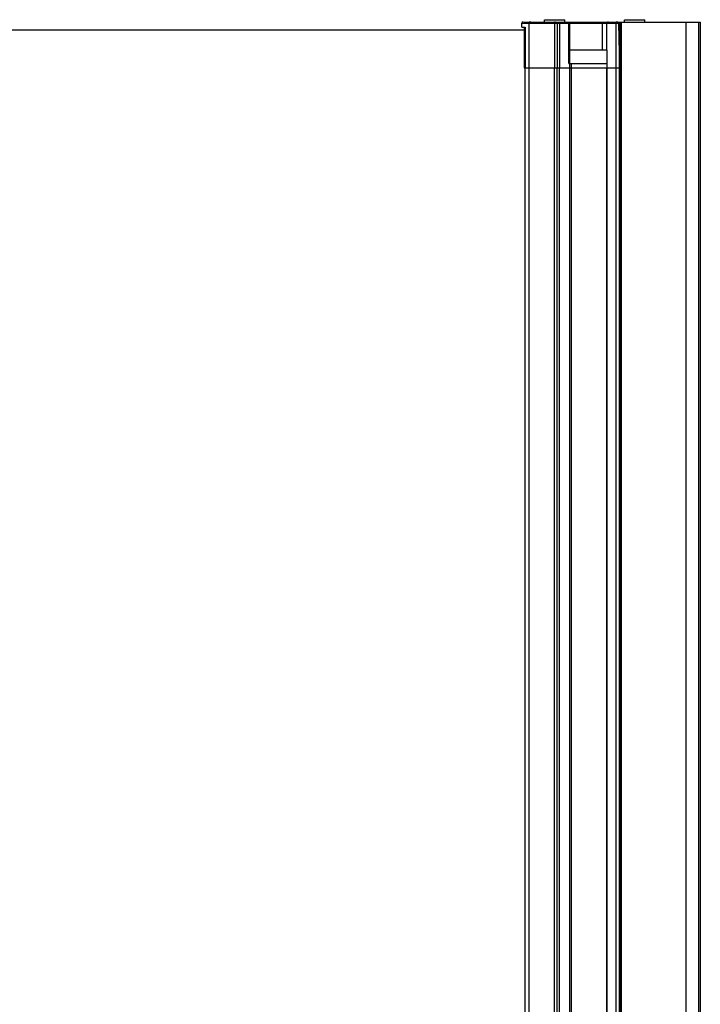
# Model space of a CAD drawing. Header units: millimetres. Extents: x 3884.54 to 3885.69, y 1889.56 to 1890.55.
# Tile 9 of 9: x 3885.34 to 3885.69, y 1890.05 to 1890.55. Entities that reach past the tile are written whole.
import ezdxf

# ---------------------------------------------------------------- set-up
doc = ezdxf.new("R2010")
doc.units = ezdxf.units.MM
doc.layers.add('SANINDUSA', color=3, linetype='Continuous')

msp = doc.modelspace()

# ---------------------------------------------------------------- linework, layer by layer
at = {"layer": 'SANINDUSA'}
for points in [[(3885.60821, 1890.54562), (3885.60821, 1890.54562), (3885.60821, 1890.54689), (3885.60821, 1890.54689)], [(3885.60821, 1890.54689), (3885.60821, 1890.54689), (3885.61837, 1890.54689), (3885.61837, 1890.54689)], [(3885.61837, 1890.54562), (3885.61837, 1890.54562), (3885.61837, 1890.54689), (3885.61837, 1890.54689)], [(3885.64842, 1890.54562), (3885.64842, 1890.54562), (3885.64842, 1890.54689), (3885.64842, 1890.54689)], [(3885.64842, 1890.54689), (3885.64842, 1890.54689), (3885.65858, 1890.54689), (3885.65858, 1890.54689)], [(3885.65858, 1890.54562), (3885.65858, 1890.54562), (3885.65858, 1890.54689), (3885.65858, 1890.54689)], [(3884.54405, 1890.54181), (3884.54405, 1890.54181), (3885.59805, 1890.54181), (3885.59805, 1890.54181)], [(3885.59762, 1890.54562), (3885.5972, 1890.54562), (3885.59678, 1890.54562), (3885.59678, 1890.5452)], [(3885.59678, 1890.5452), (3885.59678, 1890.5452), (3885.62091, 1890.5452), (3885.62091, 1890.5452)], [(3885.59678, 1890.54308), (3885.59678, 1890.54308), (3885.59678, 1890.5452), (3885.59678, 1890.5452)], [(3885.59678, 1890.54308), (3885.59678, 1890.54308), (3885.59847, 1890.54308), (3885.59847, 1890.54308)], [(3885.59805, 1890.54562), (3885.59805, 1890.54562), (3885.6463, 1890.54562), (3885.6463, 1890.54562)], [(3885.59805, 1890.54308), (3885.59805, 1890.54308), (3885.59805, 1890.52276), (3885.59805, 1890.52276)], [(3885.59847, 1890.54308), (3885.59847, 1890.54308), (3885.59847, 1890.52276), (3885.59847, 1890.52276)], [(3885.60059, 1890.52276), (3885.60059, 1890.52276), (3885.60059, 1890.5452), (3885.60059, 1890.5452)], [(3885.61456, 1890.54562), (3885.61456, 1890.54562), (3885.61456, 1890.52276), (3885.61456, 1890.52276)], [(3885.61583, 1890.5452), (3885.61583, 1890.5452), (3885.61583, 1890.52276), (3885.61583, 1890.52276)], [(3885.62048, 1890.52488), (3885.62048, 1890.52488), (3885.62048, 1890.5452), (3885.62048, 1890.5452)], [(3885.62091, 1890.5452), (3885.62091, 1890.5452), (3885.63741, 1890.5452), (3885.63741, 1890.5452)], [(3885.62091, 1890.52488), (3885.62091, 1890.52488), (3885.62091, 1890.5452), (3885.62091, 1890.5452)], [(3885.63741, 1890.53165), (3885.63741, 1890.53165), (3885.63741, 1890.5452), (3885.63741, 1890.5452)], [(3885.63741, 1890.5452), (3885.63741, 1890.5452), (3885.63784, 1890.5452), (3885.63784, 1890.5452)], [(3885.63784, 1890.5452), (3885.63784, 1890.5452), (3885.63826, 1890.5452), (3885.63826, 1890.5452)], [(3885.63826, 1890.5452), (3885.63826, 1890.5452), (3885.63868, 1890.5452), (3885.63868, 1890.5452)], [(3885.63868, 1890.5452), (3885.63868, 1890.5452), (3885.63911, 1890.5452), (3885.63911, 1890.5452)], [(3885.63911, 1890.5452), (3885.63911, 1890.5452), (3885.63953, 1890.5452), (3885.63953, 1890.5452)], [(3885.63953, 1890.53165), (3885.63953, 1890.53165), (3885.63953, 1890.5452), (3885.63953, 1890.5452)], [(3885.63953, 1890.5452), (3885.63953, 1890.5452), (3885.6463, 1890.5452), (3885.6463, 1890.5452)], [(3885.64419, 1890.52276), (3885.64419, 1890.52276), (3885.64419, 1890.5452), (3885.64419, 1890.5452)], [(3885.64546, 1890.5452), (3885.64546, 1890.5452), (3885.64588, 1890.52276), (3885.64588, 1890.52276)], [(3885.64588, 1889.56062), (3885.64588, 1889.56062), (3885.64588, 1890.54562), (3885.64588, 1890.54562)], [(3885.64588, 1890.5452), (3885.64588, 1890.5452), (3885.64588, 1890.52276), (3885.64588, 1890.52276)], [(3885.6463, 1890.54562), (3885.6463, 1890.54562), (3885.6463, 1889.56062), (3885.6463, 1889.56062)], [(3885.6463, 1890.54562), (3885.6463, 1890.54562), (3885.68652, 1890.54562), (3885.68652, 1890.54562)], [(3885.64673, 1890.54562), (3885.64673, 1890.54562), (3885.64673, 1889.56062), (3885.64673, 1889.56062)], [(3885.67932, 1890.54562), (3885.67932, 1890.54562), (3885.67932, 1889.56062), (3885.67932, 1889.56062)], [(3885.67932, 1890.54562), (3885.67932, 1890.54562), (3885.67932, 1889.56062), (3885.67932, 1889.56062)], [(3885.68567, 1890.54562), (3885.68567, 1890.54562), (3885.68567, 1889.56062), (3885.68567, 1889.56062)], [(3885.68652, 1890.54562), (3885.68652, 1890.54562), (3885.68652, 1889.56062), (3885.68652, 1889.56062)], [(3885.63953, 1890.53165), (3885.63953, 1890.53165), (3885.62091, 1890.53165), (3885.62091, 1890.53165)], [(3885.63953, 1890.53165), (3885.63953, 1890.53165), (3885.63953, 1890.52276), (3885.63953, 1890.52276)], [(3885.63953, 1890.53165), (3885.63953, 1890.53165), (3885.63953, 1890.52276), (3885.63953, 1890.52276)], [(3885.59805, 1890.52276), (3885.59805, 1890.52276), (3885.6463, 1890.52276), (3885.6463, 1890.52276)], [(3885.59847, 1889.59576), (3885.59847, 1889.59576), (3885.59847, 1890.52276), (3885.59847, 1890.52276)], [(3885.59847, 1889.59576), (3885.59847, 1889.59576), (3885.59847, 1890.52276), (3885.59847, 1890.52276)], [(3885.60059, 1889.59576), (3885.60059, 1889.59576), (3885.60059, 1890.52276), (3885.60059, 1890.52276)], [(3885.61329, 1889.59576), (3885.61329, 1889.59576), (3885.61329, 1890.52276), (3885.61329, 1890.52276)], [(3885.61456, 1889.59576), (3885.61456, 1889.59576), (3885.61456, 1890.52276), (3885.61456, 1890.52276)], [(3885.61583, 1889.59576), (3885.61583, 1889.59576), (3885.61583, 1890.52276), (3885.61583, 1890.52276)], [(3885.62048, 1890.52488), (3885.62048, 1890.52488), (3885.63953, 1890.52488), (3885.63953, 1890.52488)], [(3885.62091, 1890.52276), (3885.62091, 1890.52276), (3885.62091, 1890.52488), (3885.62091, 1890.52488)], [(3885.62091, 1889.59576), (3885.62091, 1889.59576), (3885.62091, 1890.52276), (3885.62091, 1890.52276)], [(3885.62175, 1890.52276), (3885.62175, 1890.52276), (3885.62175, 1890.52488), (3885.62175, 1890.52488)], [(3885.62175, 1889.59576), (3885.62175, 1889.59576), (3885.62175, 1890.52276), (3885.62175, 1890.52276)], [(3885.63953, 1889.59576), (3885.63953, 1889.59576), (3885.63953, 1890.52276), (3885.63953, 1890.52276)], [(3885.63953, 1890.52276), (3885.63953, 1890.52276), (3885.63953, 1889.59576), (3885.63953, 1889.59576)], [(3885.64419, 1889.59576), (3885.64419, 1889.59576), (3885.64419, 1890.52276), (3885.64419, 1890.52276)], [(3885.64588, 1889.59576), (3885.64588, 1889.59576), (3885.64588, 1890.52276), (3885.64588, 1890.52276)], [(3885.64588, 1889.59576), (3885.64588, 1889.59576), (3885.64588, 1890.52276), (3885.64588, 1890.52276)]]:
    msp.add_open_spline(points, degree=3, dxfattribs=at)
for points, knots in [([(3885.60143, 1890.54562), (3885.60143, 1890.54562), (3885.60101, 1890.54562), (3885.60101, 1890.54562), (3885.60101, 1890.54562), (3885.60101, 1890.54562), (3885.60059, 1890.54562), (3885.60059, 1890.54562), (3885.60059, 1890.54562), (3885.60059, 1890.54562), (3885.60059, 1890.5452), (3885.60059, 1890.5452)], [0, 0, 0, 0, 0.333333, 0.333333, 0.333333, 0.333333, 0.666667, 0.666667, 0.666667, 0.666667, 1, 1, 1, 1]), ([(3885.61371, 1890.54562), (3885.61371, 1890.54562), (3885.61329, 1890.54562), (3885.61329, 1890.54562), (3885.61329, 1890.54562), (3885.61329, 1890.54562), (3885.61329, 1890.52276), (3885.61329, 1890.52276)], [0, 0, 0, 0, 0.5, 0.5, 0.5, 0.5, 1, 1, 1, 1]), ([(3885.6154, 1890.54562), (3885.6154, 1890.54562), (3885.61583, 1890.54562), (3885.61583, 1890.54562), (3885.61583, 1890.54562), (3885.61583, 1890.54562), (3885.61583, 1890.5452), (3885.61583, 1890.5452)], [0, 0, 0, 0, 0.5, 0.5, 0.5, 0.5, 1, 1, 1, 1]), ([(3885.61964, 1890.54562), (3885.61964, 1890.54562), (3885.62006, 1890.54562), (3885.62006, 1890.54562), (3885.62006, 1890.54562), (3885.62006, 1890.54562), (3885.62048, 1890.54562), (3885.62048, 1890.54562), (3885.62048, 1890.54562), (3885.62048, 1890.54562), (3885.62048, 1890.5452), (3885.62048, 1890.5452)], [0, 0, 0, 0, 0.333333, 0.333333, 0.333333, 0.333333, 0.666667, 0.666667, 0.666667, 0.666667, 1, 1, 1, 1]), ([(3885.61964, 1890.54562), (3885.61964, 1890.54562), (3885.62006, 1890.54562), (3885.62006, 1890.54562), (3885.62006, 1890.54562), (3885.62006, 1890.54562), (3885.62048, 1890.54562), (3885.62048, 1890.54562), (3885.62048, 1890.54562), (3885.62048, 1890.54562), (3885.62048, 1890.5452), (3885.62048, 1890.5452), (3885.62048, 1890.5452), (3885.62048, 1890.5452), (3885.62091, 1890.5452), (3885.62091, 1890.5452)], [0, 0, 0, 0, 0.25, 0.25, 0.25, 0.25, 0.5, 0.5, 0.5, 0.5, 0.75, 0.75, 0.75, 0.75, 1, 1, 1, 1]), ([(3885.63699, 1890.54562), (3885.63699, 1890.54562), (3885.63741, 1890.54562), (3885.63741, 1890.54562), (3885.63741, 1890.54562), (3885.63741, 1890.54562), (3885.63741, 1890.5452), (3885.63741, 1890.5452)], [0, 0, 0, 0, 0.5, 0.5, 0.5, 0.5, 1, 1, 1, 1]), ([(3885.64038, 1890.54562), (3885.64038, 1890.54562), (3885.63995, 1890.54562), (3885.63995, 1890.54562), (3885.63995, 1890.54562), (3885.63995, 1890.54562), (3885.63995, 1890.5452), (3885.63995, 1890.5452), (3885.63995, 1890.5452), (3885.63995, 1890.5452), (3885.63953, 1890.5452), (3885.63953, 1890.5452)], [0, 0, 0, 0, 0.333333, 0.333333, 0.333333, 0.333333, 0.666667, 0.666667, 0.666667, 0.666667, 1, 1, 1, 1]), ([(3885.64503, 1890.54562), (3885.64503, 1890.54562), (3885.64461, 1890.54562), (3885.64461, 1890.54562), (3885.64461, 1890.54562), (3885.64461, 1890.54562), (3885.64419, 1890.54562), (3885.64419, 1890.54562), (3885.64419, 1890.54562), (3885.64419, 1890.54562), (3885.64419, 1890.5452), (3885.64419, 1890.5452)], [0, 0, 0, 0, 0.333333, 0.333333, 0.333333, 0.333333, 0.666667, 0.666667, 0.666667, 0.666667, 1, 1, 1, 1]), ([(3885.64503, 1890.54562), (3885.64503, 1890.54562), (3885.64546, 1890.54562), (3885.64546, 1890.54562), (3885.64546, 1890.54562), (3885.64546, 1890.54562), (3885.64546, 1890.5452), (3885.64546, 1890.5452)], [0, 0, 0, 0, 0.5, 0.5, 0.5, 0.5, 1, 1, 1, 1]), ([(3885.64546, 1890.54562), (3885.64546, 1890.54562), (3885.64588, 1890.54562), (3885.64588, 1890.54562), (3885.64588, 1890.54562), (3885.64588, 1890.54562), (3885.64588, 1890.5452), (3885.64588, 1890.5452)], [0, 0, 0, 0, 0.5, 0.5, 0.5, 0.5, 1, 1, 1, 1])]:
    msp.add_open_spline(points, degree=3, knots=knots, dxfattribs=at)

doc.saveas('drawing.dxf')
